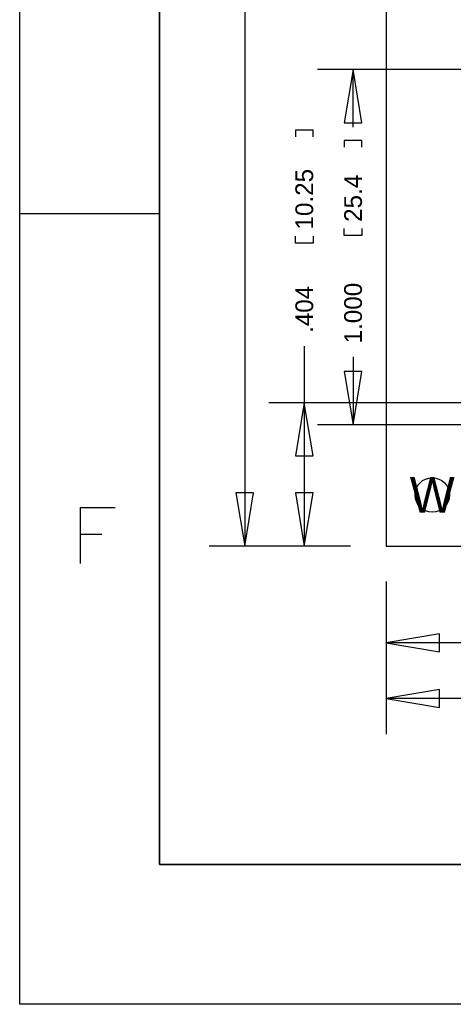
# Model space of a CAD drawing. Extents: x -22 to 398, y -34 to 263.
# Tile 1 of 39: x -22 to 9, y -34 to 37. Entities that reach past the tile are written whole.
import ezdxf
from ezdxf.enums import TextEntityAlignment as Align

# ---------------------------------------------------------------- set-up
doc = ezdxf.new("R2010")
doc.units = 0
for name, color, linetype in [('BOT', 16, 'CONTINUOUS'), ('DRILL', 12, 'CONTINUOUS'), ('OUTLINE', 6, 'CONTINUOUS'), ('TOP', 15, 'CONTINUOUS')]:
    doc.layers.add(name, color=color, linetype=linetype)

msp = doc.modelspace()

# ---------------------------------------------------------------- linework, layer by layer
at = {"layer": 'BOT'}
msp.add_circle((7.182612, 2.805938), 1.2319, dxfattribs=at)
at = {"layer": 'DRILL'}
for points in [[(-22.307296, -33.59658), (-22.307296, 263.403334)], [(-12.307316, 253.403354), (-12.307316, -23.5966)], [(-6.222746, 63.36792), (-6.222746, -0.851662)], [(9.3345, 33.2105), (-1.018794, 33.2105)], [(1.521206, 29.08554), (1.521206, 33.2105)], [(-1.331214, 28.397962), (-1.331214, 28.880562), (-2.601214, 28.880562), (-2.601214, 28.397962)], [(2.156206, 27.65044), (2.156206, 28.13304), (0.886206, 28.13304), (0.886206, 27.65044)], [(-12.307316, 22.903434), (-22.307296, 22.903434)], [(2.156206, 21.83384), (2.156206, 21.35124), (0.886206, 21.35124), (0.886206, 21.83384)], [(-1.331214, 21.285962), (-1.331214, 20.803362), (-2.601214, 20.803362), (-2.601214, 21.285962)], [(-1.966214, 13.424662), (-1.966214, 9.398)], [(1.521206, 12.67714), (1.521206, 7.8105)], [(10.033, 9.398), (-4.506214, 9.398)], [(-1.966214, 9.398), (-1.966214, -0.851662)], [(9.3345, 7.8105), (-1.018794, 7.8105)], [(-17.950434, -2.096516), (-17.950434, 1.903476), (-15.474442, 1.903476)], [(-17.950434, -0.00127), (-16.426688, -0.00127)], [(1.340612, -0.851662), (-8.762746, -0.851662)], [(1.340612, -0.851662), (-4.506214, -0.851662)], [(3.880612, -3.391662), (3.880612, -14.27988)], [(3.880612, -3.391662), (3.880612, -10.307066)], [(12.573, -7.767066), (3.880612, -7.767066)], [(55.981854, -11.73988), (3.880612, -11.73988)], [(-12.307316, -23.5966), (387.692646, -23.5966)], [(397.692626, -33.59658), (-22.307296, -33.59658)]]:
    msp.add_lwpolyline(points, dxfattribs=at)
for points in [[(-12.307316, -23.5966), (-12.307316, 253.403354), (387.692646, 253.403354), (387.692646, -23.5966)], [(2.156206, 29.4005), (1.521206, 33.2105), (0.886206, 29.4005)], [(0.886206, 11.6205), (1.521206, 7.8105), (2.156206, 11.6205)], [(-1.331214, 5.588), (-1.966214, 9.398), (-2.601214, 5.588)], [(-6.857746, 2.958338), (-6.222746, -0.851662), (-5.587746, 2.958338)], [(-2.601214, 2.958338), (-1.966214, -0.851662), (-1.331214, 2.958338)], [(7.690612, -7.132066), (3.880612, -7.767066), (7.690612, -8.402066)], [(7.690612, -11.10488), (3.880612, -11.73988), (7.690612, -12.37488)]]:
    msp.add_lwpolyline(points, close=True, dxfattribs=at)
at = {"layer": 'OUTLINE'}
msp.add_lwpolyline([(3.880612, -0.851662), (128.848612, -0.851662), (128.848612, 154.621738), (3.880612, 154.621738)], close=True, dxfattribs=at)
at = {"layer": 'TOP'}
msp.add_circle((7.182612, 2.805938), 1.2319, dxfattribs=at)

# ---------------------------------------------------------------- texts
at = {"layer": 'DRILL', "width": 1.02}
for s, p in [('10.25', (-1.331214, 21.768562)), ('25.4', (2.156206, 22.31644)), ('.404', (-1.331214, 14.377162)), ('1.000', (2.156206, 13.62964))]:
    msp.add_text(s, height=1.27, rotation=90, dxfattribs=at).set_placement(p)
at = {"layer": 'DRILL'}
msp.add_text('W', height=2.54, dxfattribs=at).set_placement((7.182612, 2.805938), align=Align.MIDDLE_CENTER)

doc.saveas('drawing.dxf')
